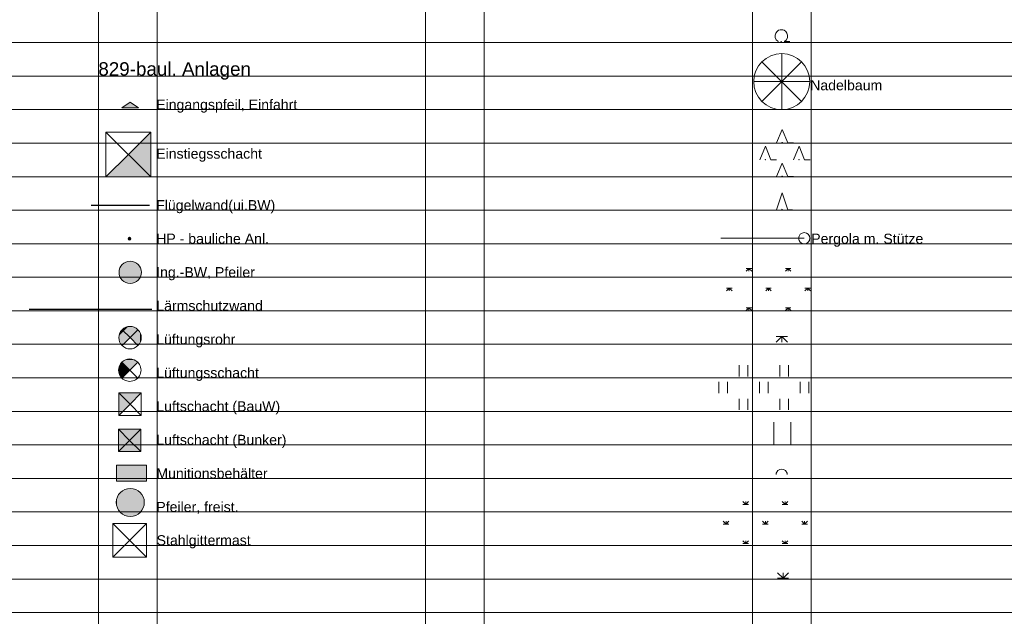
# Model space of a CAD drawing. Header units: metres. Extents: x 4523588 to 4523850, y 5693451 to 5693851.
# Tile 6 of 25: x 4523669 to 4523713, y 5693504 to 5693531. Entities that reach past the tile are written whole.
import ezdxf

# ---------------------------------------------------------------- set-up
doc = ezdxf.new("R2010")
doc.units = ezdxf.units.M
doc.header["$LTSCALE"] = 0.5
for name, color, linetype, lineweight in [('100_HILFE_LEG', 24, 'CONTINUOUS', 18), ('100_LEG_LAGE', 7, 'CONTINUOUS', 18), ('829_EINGANGSPF_EINFAHRT_1', 7, 'CONTINUOUS', 18), ('829_EINST_SCHA_PKT_1', 7, 'CONTINUOUS', 18), ('829_FLUEGELWAND_2', 12, 'CONTINUOUS', 25), ('829_HP_SBANL_1', 7, 'CONTINUOUS', 18), ('829_ING_BW_PFEILER_PKT_1', 7, 'CONTINUOUS', 18), ('829_LAERMSCH_W_AEUSS_BL_2', 7, 'STRICH_LOT_2', 25), ('829_LUEFTUNG_ROHR_1', 7, 'CONTINUOUS', 18), ('829_LUEFTUNG_SCHACHT_1', 7, 'CONTINUOUS', 18), ('829_LUFT_SCHA_BAUW_1', 7, 'CONTINUOUS', 18), ('829_LUFT_SCHA_BUNKER_1', 7, 'CONTINUOUS', 18), ('829_MUN_BEH_8', 42, 'CONTINUOUS', 18), ('829_MUN_BEH_BL_2', 7, 'CONTINUOUS', 18), ('829_PFEILER_FREIST_1', 7, 'CONTINUOUS', 18), ('829_STAHLGITTERMAST_1', 7, 'CONTINUOUS', 18), ('831_LAUBB_GR_SIGN_KLEIN_1', 7, 'CONTINUOUS', 18), ('831_NADELB_GR_SIGN_KLEIN_1', 7, 'CONTINUOUS', 18), ('831_NADELBAUM_1', 7, 'CONTINUOUS', 18), ('831_NB_GR_SIGN_GR_1', 7, 'CONTINUOUS', 18), ('831_PERGOLA_STUETZEN_1', 7, 'CONTINUOUS', 18), ('831_PERGOLALINIE_2', 7, 'STRICH_LOT_3', 18), ('831_PFLANZFL_SIGN_GROSS_1', 7, 'CONTINUOUS', 18), ('831_PFLANZFL_SIGN_KLEIN_1', 7, 'CONTINUOUS', 18), ('831_RA_WIESE_SIGN_GR_1', 7, 'CONTINUOUS', 18), ('831_RA_WIESE_SIGN_KLEIN_1', 7, 'CONTINUOUS', 18), ('831_SCHNITTH_SIGN_KLEIN_1', 7, 'CONTINUOUS', 18), ('831_STRAUCH_PF_SIG_GROSS_1', 7, 'CONTINUOUS', 18), ('831_STRAUCH_PF_SIG_KLEIN_1', 7, 'CONTINUOUS', 18)]:
    doc.layers.add(name, color=color, linetype=linetype, lineweight=lineweight)
doc.styles.add('ARIAL', font='arial.ttf')
doc.linetypes.add('STRICH_LOT_2', pattern='A,1,-1e-06,["||",Standard,S=1,R=0,X=0,Y=0],0.2', length=1.200001)
doc.linetypes.add('STRICH_LOT_3', pattern='A,0.25,-0.1,[130,ltypeshp.shx,S=0.5,R=0,X=0,Y=0],-0.1,1', length=1.45)

# ---------------------------------------------------------------- blocks, each defined once
blk = doc.blocks.new('831_SCHNITTH_SIGN_KLEIN')
at = {"layer": '831_SCHNITTH_SIGN_KLEIN_1', "color": 7}
blk.add_lwpolyline([(-0.251005, 0.005857), (-0.241005, 0.075857), (-0.173405, 0.186857), (-0.082105, 0.242357), (-0.001005, 0.255857), (0.080095, 0.242357), (0.171395, 0.186857), (0.238995, 0.075857), (0.248995, 0.005857)], dxfattribs=at)
blk.add_lwpolyline([(-0.251005, 0.005857), (-0.241005, 0.075857), (-0.173405, 0.186857), (-0.082105, 0.242357), (-0.001005, 0.255857), (0.080095, 0.242357), (0.171395, 0.186857), (0.238995, 0.075857), (0.248995, 0.005857)], dxfattribs=at)
blk = doc.blocks.new('831_PFLANZFL_SIGN_KLEIN')
at = {"layer": '831_PFLANZFL_SIGN_KLEIN_1', "color": 7}
for p, q in [((-0.251098, -0.245923), (-0.001098, 0.004077)), ((-0.251098, 0.004077), (-0.001098, 0.004077)), ((-0.251098, -0.245923), (-0.001098, 0.004077)), ((-0.251098, 0.004077), (-0.001098, 0.004077)), ((-0.001098, 0.004077), (-0.001098, -0.245923)), ((-0.001098, 0.004077), (0.248902, 0.004077)), ((-0.001098, 0.004077), (0.248902, -0.245923)), ((-0.001098, 0.004077), (-0.001098, -0.245923)), ((-0.001098, 0.004077), (0.248902, 0.004077)), ((-0.001098, 0.004077), (0.248902, -0.245923))]:
    blk.add_line(p, q, dxfattribs=at)
blk = doc.blocks.new('831_STRAUCH_PF_SIG_GROSS')
at = {"layer": '831_STRAUCH_PF_SIG_GROSS_1', "color": 7}
for p, q in [((-1, 0.875), (-0.875, 0.75)), ((-1, 0.875), (-0.875, 0.75)), ((-1, 0.75), (-0.875, 0.75)), ((-1, 0.75), (-0.875, 0.75)), ((-0.875, 0.75), (-0.875, 0.875)), ((-0.875, 0.75), (-0.75, 0.875)), ((-0.875, 0.75), (-0.875, 0.875)), ((-0.875, 0.75), (-0.75, 0.875)), ((-0.875, 0.75), (-0.75, 0.75)), ((-0.875, 0.75), (-0.75, 0.75)), ((0.75, 0.875), (0.875, 0.75)), ((0.75, 0.875), (0.875, 0.75)), ((0.75, 0.75), (0.875, 0.75)), ((0.75, 0.75), (0.875, 0.75)), ((0.875, 0.75), (0.875, 0.875)), ((0.875, 0.75), (1, 0.875)), ((0.875, 0.75), (0.875, 0.875)), ((0.875, 0.75), (1, 0.875)), ((0.875, 0.75), (1, 0.75)), ((0.875, 0.75), (1, 0.75)), ((-1.875, 0), (-1.75, -0.125)), ((-1.875, 0), (-1.75, -0.125)), ((-1.75, -0.125), (-1.75, 0)), ((-1.75, -0.125), (-1.625, 0)), ((-1.75, -0.125), (-1.75, 0)), ((-1.75, -0.125), (-1.625, 0)), ((-0.125, 0), (0, -0.125)), ((-0.125, 0), (0, -0.125)), ((0, -0.125), (0, 0)), ((0, -0.125), (0.125, 0)), ((0, -0.125), (0, 0)), ((0, -0.125), (0.125, 0)), ((1.625, 0), (1.75, -0.125)), ((1.625, 0), (1.75, -0.125)), ((1.75, -0.125), (1.75, 0)), ((1.75, -0.125), (1.875, 0)), ((1.75, -0.125), (1.75, 0)), ((1.75, -0.125), (1.875, 0)), ((-1.875, -0.125), (-1.75, -0.125)), ((-1.875, -0.125), (-1.75, -0.125)), ((-1.75, -0.125), (-1.625, -0.125)), ((-1.75, -0.125), (-1.625, -0.125)), ((-0.125, -0.125), (0, -0.125)), ((-0.125, -0.125), (0, -0.125)), ((0, -0.125), (0.125, -0.125)), ((0, -0.125), (0.125, -0.125)), ((1.625, -0.125), (1.75, -0.125)), ((1.625, -0.125), (1.75, -0.125)), ((1.75, -0.125), (1.875, -0.125)), ((1.75, -0.125), (1.875, -0.125)), ((-1, -0.875), (-0.875, -1)), ((-1, -0.875), (-0.875, -1)), ((-0.875, -1), (-0.875, -0.875)), ((-0.875, -1), (-0.75, -0.875)), ((-0.875, -1), (-0.875, -0.875)), ((-0.875, -1), (-0.75, -0.875)), ((0.75, -0.875), (0.875, -1)), ((0.75, -0.875), (0.875, -1)), ((0.875, -1), (0.875, -0.875)), ((0.875, -1), (1, -0.875)), ((0.875, -1), (0.875, -0.875)), ((0.875, -1), (1, -0.875)), ((-1, -1), (-0.875, -1)), ((-1, -1), (-0.875, -1)), ((-0.875, -1), (-0.75, -1)), ((-0.875, -1), (-0.75, -1)), ((0.75, -1), (0.875, -1)), ((0.75, -1), (0.875, -1)), ((0.875, -1), (1, -1)), ((0.875, -1), (1, -1))]:
    blk.add_line(p, q, dxfattribs=at)
blk = doc.blocks.new('831_RA_WIESE_SIGN_GR')
at = {"layer": '831_RA_WIESE_SIGN_GR_1', "color": 7}
for p, q in [((-1.082, 0.497), (-1.082, 0.997)), ((-0.707, 0.497), (-0.707, 0.997)), ((0.731, 0.497), (0.731, 0.997)), ((1.106, 0.497), (1.106, 0.997)), ((-1.988, -0.253), (-1.988, 0.247)), ((-1.613, -0.253), (-1.613, 0.247)), ((-0.175, -0.253), (-0.175, 0.247)), ((0.2, -0.253), (0.2, 0.247)), ((1.637, -0.253), (1.637, 0.247)), ((2.012, -0.253), (2.012, 0.247)), ((-1.082, -0.503), (-1.082, -1.003)), ((-0.707, -0.503), (-0.707, -1.003)), ((0.731, -0.503), (0.731, -1.003)), ((1.106, -0.503), (1.106, -1.003))]:
    blk.add_line(p, q, dxfattribs=at)
at = {"layer": '831_RA_WIESE_SIGN_GR_1', "color": 7, "linetype": 'Continuous'}
blk.add_line((2.012, 0.247), (2.012, 0.247), dxfattribs=at)
blk = doc.blocks.new('831_STRAUCH_PF_SIG_KLEIN')
at = {"layer": '831_STRAUCH_PF_SIG_KLEIN_1', "color": 7}
for p, q in [((-0.251139, 0.251863), (-0.001139, 0.001863)), ((-0.251139, 0.251863), (-0.001139, 0.001863)), ((-0.251139, 0.001863), (-0.001139, 0.001863)), ((-0.251139, 0.001863), (-0.001139, 0.001863)), ((-0.001139, 0.001863), (-0.001139, 0.251863)), ((-0.001139, 0.001863), (0.248861, 0.251863)), ((-0.001139, 0.001863), (-0.001139, 0.251863)), ((-0.001139, 0.001863), (0.248861, 0.251863)), ((-0.001139, 0.001863), (0.248861, 0.001863)), ((-0.001139, 0.001863), (0.248861, 0.001863))]:
    blk.add_line(p, q, dxfattribs=at)
blk = doc.blocks.new('831_RA_WIESE_SIGN_KLEIN')
at = {"layer": '831_RA_WIESE_SIGN_KLEIN_1', "color": 7}
for p, q in [((-0.375, -0.5), (-0.375, 0.5)), ((0.375, -0.5), (0.375, 0.5))]:
    blk.add_line(p, q, dxfattribs=at)
blk = doc.blocks.new('831_PERGOLA_STUETZEN')
at = {"layer": '831_PERGOLA_STUETZEN_1', "color": 7, "linetype": 'Continuous'}
blk.add_circle((0, 0), 0.25, dxfattribs=at)
blk = doc.blocks.new('831_PFLANZFL_SIGN_GROSS')
at = {"layer": '831_PFLANZFL_SIGN_GROSS_1', "color": 7}
for p, q in [((-1, 0.875), (-0.875, 1)), ((-1, 1), (-0.875, 1)), ((-1, 0.875), (-0.875, 1)), ((-1, 1), (-0.875, 1)), ((-0.875, 1), (-0.875, 0.875)), ((-0.875, 1), (-0.75, 1)), ((-0.875, 1), (-0.75, 0.875)), ((-0.875, 1), (-0.875, 0.875)), ((-0.875, 1), (-0.75, 1)), ((-0.875, 1), (-0.75, 0.875)), ((0.75, 0.875), (0.875, 1)), ((0.75, 1), (0.875, 1)), ((0.75, 0.875), (0.875, 1)), ((0.75, 1), (0.875, 1)), ((0.875, 1), (0.875, 0.875)), ((0.875, 1), (1, 1)), ((0.875, 1), (1, 0.875)), ((0.875, 1), (0.875, 0.875)), ((0.875, 1), (1, 1)), ((0.875, 1), (1, 0.875)), ((-1.875, 0), (-1.75, 0.125)), ((-1.875, 0.125), (-1.75, 0.125)), ((-1.875, 0), (-1.75, 0.125)), ((-1.875, 0.125), (-1.75, 0.125)), ((-1.75, 0.125), (-1.75, 0)), ((-1.75, 0.125), (-1.625, 0.125)), ((-1.75, 0.125), (-1.625, 0)), ((-1.75, 0.125), (-1.75, 0)), ((-1.75, 0.125), (-1.625, 0.125)), ((-1.75, 0.125), (-1.625, 0)), ((-0.125, 0), (0, 0.125)), ((-0.125, 0.125), (0, 0.125)), ((-0.125, 0), (0, 0.125)), ((-0.125, 0.125), (0, 0.125)), ((0, 0.125), (0, 0)), ((0, 0.125), (0.125, 0.125)), ((0, 0.125), (0.125, 0)), ((0, 0.125), (0, 0)), ((0, 0.125), (0.125, 0.125)), ((0, 0.125), (0.125, 0)), ((1.625, 0), (1.75, 0.125)), ((1.625, 0.125), (1.75, 0.125)), ((1.625, 0), (1.75, 0.125)), ((1.625, 0.125), (1.75, 0.125)), ((1.75, 0.125), (1.75, 0)), ((1.75, 0.125), (1.875, 0.125)), ((1.75, 0.125), (1.875, 0)), ((1.75, 0.125), (1.75, 0)), ((1.75, 0.125), (1.875, 0.125)), ((1.75, 0.125), (1.875, 0)), ((-1, -0.875), (-0.875, -0.75)), ((-1, -0.75), (-0.875, -0.75)), ((-1, -0.875), (-0.875, -0.75)), ((-1, -0.75), (-0.875, -0.75)), ((-0.875, -0.75), (-0.875, -0.875)), ((-0.875, -0.75), (-0.75, -0.75)), ((-0.875, -0.75), (-0.75, -0.875)), ((-0.875, -0.75), (-0.875, -0.875)), ((-0.875, -0.75), (-0.75, -0.75)), ((-0.875, -0.75), (-0.75, -0.875)), ((0.75, -0.875), (0.875, -0.75)), ((0.75, -0.75), (0.875, -0.75)), ((0.75, -0.875), (0.875, -0.75)), ((0.75, -0.75), (0.875, -0.75)), ((0.875, -0.75), (0.875, -0.875)), ((0.875, -0.75), (1, -0.75)), ((0.875, -0.75), (1, -0.875)), ((0.875, -0.75), (0.875, -0.875)), ((0.875, -0.75), (1, -0.75)), ((0.875, -0.75), (1, -0.875))]:
    blk.add_line(p, q, dxfattribs=at)
blk = doc.blocks.new('*U100')
at = {"layer": '829_LUEFTUNG_ROHR_1', "color": 12, "linetype": 'Continuous', "extrusion": (0, 0, -1)}
for points in [[(-0.227, 0.446), (0.494, -0.078), (-0.078, 0.494)], [(0.494, 0.078), (-0.078, 0.494), (0.494, -0.078)], [(-0.078, 0.494), (0.494, 0.078), (0.078, 0.494)], [(0.446, 0.227), (0.078, 0.494), (0.494, 0.078)], [(0.494, -0.078), (-0.227, 0.446), (0.446, -0.227)], [(0.078, 0.494), (0.446, 0.227), (0.227, 0.446)], [(-0.354, 0.354), (0.446, -0.227), (-0.227, 0.446)], [(0.354, 0.354), (0.227, 0.446), (0.446, 0.227)], [(0.446, -0.227), (-0.354, 0.354), (0.354, -0.354)], [(0, 0), (0.354, -0.354), (-0.354, 0.354)]]:
    blk.add_solid(points, dxfattribs=at)
blk = doc.blocks.new('*U101')
at = {"layer": '829_LUEFTUNG_ROHR_1', "color": 12, "linetype": 'Continuous'}
for points in [[(0, 0), (0.354, -0.354), (0.354, 0.354)], [(0.446, -0.227), (0.354, 0.354), (0.354, -0.354)], [(0.354, 0.354), (0.446, -0.227), (0.446, 0.227)], [(0.494, -0.078), (0.446, 0.227), (0.446, -0.227)], [(0.446, 0.227), (0.494, -0.078), (0.494, 0.078)]]:
    blk.add_solid(points, dxfattribs=at)
blk = doc.blocks.new('829_LUEFTUNG_ROHR')
at = {"layer": '829_LUEFTUNG_ROHR_1', "color": 7, "linetype": 'Continuous'}
for p, q in [((-0.354, 0.354), (0, 0)), ((0, 0), (-0.354, -0.354)), ((0.354, 0.354), (0, 0)), ((0, 0), (0.354, -0.354))]:
    blk.add_line(p, q, dxfattribs=at)
for centre, radius, start, end in [((0, 0), 0.5, 45, 225), ((0, 0), 0.5, 315, 45), ((0, -0.01), 0.493, 224.2076, 315.7924)]:
    blk.add_arc(centre, radius, start, end, dxfattribs=at)
at = {"layer": '829_LUEFTUNG_ROHR_1', "color": 12, "linetype": 'Continuous'}
for name in ['*U100', '*U101']:
    blk.add_blockref(name, (0, 0), dxfattribs=at)
blk = doc.blocks.new('829_STAHLGITTERMAST')
at = {"layer": '829_STAHLGITTERMAST_1', "color": 7}
for p, q in [((-0.768447, 0.743989), (0.731553, -0.756011)), ((-0.768447, -0.756011), (0.731553, 0.743989)), ((-0.768447, 0.743989), (0.731553, -0.756011)), ((-0.768447, -0.756011), (0.731553, 0.743989))]:
    blk.add_line(p, q, dxfattribs=at)
blk.add_lwpolyline([(-0.768447, -0.756011), (-0.768447, 0.743989), (0.731553, 0.743989), (0.731553, -0.756011), (-0.768447, -0.756011)], dxfattribs=at)
blk = doc.blocks.new('*U191')
at = {"layer": '829_LUFT_SCHA_BAUW_1', "color": 12, "linetype": 'Continuous', "extrusion": (0, 0, -1)}
for points in [[(0.25, 0.25), (0.5, -0.5), (0.5, 0.5)], [(0.25, 0.25), (0.5, 0.5), (-0.5, 0.5)], [(0.25, 0.25), (-0.5, 0.5), (0, 0)], [(0.25, 0.25), (0, 0), (0.5, -0.5)]]:
    blk.add_solid(points, dxfattribs=at)
blk = doc.blocks.new('829_LUFT_SCHA_BAUW')
at = {"layer": '829_LUFT_SCHA_BAUW_1', "color": 7, "linetype": 'Continuous'}
for p, q in [((-0.5, 0.5), (0, 0)), ((0.5, 0.5), (0, 0)), ((0, 0), (-0.5, -0.5)), ((0, 0), (0.5, -0.5))]:
    blk.add_line(p, q, dxfattribs=at)
at = {"layer": '829_LUFT_SCHA_BAUW_1', "color": 7}
for p, q in [((0.5, 0.5), (-0.5, 0.5)), ((-0.5, 0.5), (-0.5, -0.5)), ((0.5, -0.5), (0.5, 0.5)), ((-0.5, -0.5), (0.5, -0.5))]:
    blk.add_line(p, q, dxfattribs=at)
at = {"layer": '829_LUFT_SCHA_BAUW_1', "color": 12, "linetype": 'Continuous'}
blk.add_blockref('*U191', (0, 0), dxfattribs=at)
blk = doc.blocks.new('*U14')
at = {"layer": '829_EINST_SCHA_PKT_1', "color": 3, "linetype": 'Continuous'}
for points in [[(0.5, -0.5), (1, 1), (0, 0)], [(0.5, -0.5), (1, -1), (1, 1)], [(0.5, -0.5), (0, 0), (-1, -1)], [(0.5, -0.5), (-1, -1), (1, -1)]]:
    blk.add_solid(points, dxfattribs=at)
blk = doc.blocks.new('829_EINST_SCHA_PKT')
at = {"layer": '829_EINST_SCHA_PKT_1', "color": 7}
for p, q in [((-1, 1), (1, -1)), ((1, 1), (-1, 1)), ((-1, 1), (-1, -1)), ((1, -1), (1, 1)), ((-1, -1), (1, -1))]:
    blk.add_line(p, q, dxfattribs=at)
at = {"layer": '829_EINST_SCHA_PKT_1', "color": 7, "linetype": 'Continuous'}
for p, q in [((1, 1), (0, 0)), ((0, 0), (-1, -1))]:
    blk.add_line(p, q, dxfattribs=at)
at = {"layer": '829_EINST_SCHA_PKT_1', "color": 81, "linetype": 'Continuous'}
blk.add_blockref('*U14', (0, 0), dxfattribs=at)
blk = doc.blocks.new('*U13')
at = {"layer": '829_LUFT_SCHA_BUNKER_1', "color": 12, "linetype": 'Continuous'}
for points in [[(0, 0), (0.5, 0.5), (-0.5, 0.5)], [(0, 0), (-0.5, 0.5), (-0.5, -0.5)], [(0, 0), (0.5, -0.5), (0.5, 0.5)], [(0, 0), (-0.5, -0.5), (0.5, -0.5)]]:
    blk.add_solid(points, dxfattribs=at)
blk = doc.blocks.new('829_LUFT_SCHA_BUNKER')
at = {"layer": '829_LUFT_SCHA_BUNKER_1', "color": 7, "linetype": 'Continuous'}
for p, q in [((-0.5, 0.5), (0, 0)), ((0.5, 0.5), (0, 0)), ((0, 0), (-0.5, -0.5)), ((0, 0), (0.5, -0.5))]:
    blk.add_line(p, q, dxfattribs=at)
at = {"layer": '829_LUFT_SCHA_BUNKER_1', "color": 7}
blk.add_lwpolyline([(-0.5, -0.5), (0.5, -0.5), (0.5, 0.5), (-0.5, 0.5)], close=True, dxfattribs=at)
at = {"layer": '829_LUFT_SCHA_BUNKER_1', "color": 12, "linetype": 'Continuous'}
blk.add_blockref('*U13', (0, 0), dxfattribs=at)
blk = doc.blocks.new('*U107')
at = {"layer": '829_LUEFTUNG_SCHACHT_1', "color": 12, "linetype": 'Continuous'}
for points in [[(-0.227, 0.446), (-0.354, 0.354), (0.354, 0.354)], [(-0.078, 0.494), (-0.227, 0.446), (0.227, 0.446)], [(0.227, 0.446), (-0.227, 0.446), (0.354, 0.354)], [(0.078, 0.494), (-0.078, 0.494), (0.227, 0.446)], [(-0.446, 0.227), (-0.494, 0.078), (0, 0)], [(-0.494, 0.078), (-0.494, -0.078), (0, 0)], [(0, 0), (-0.494, -0.078), (-0.354, -0.354)], [(-0.354, 0.354), (-0.446, 0.227), (0, 0)], [(0.354, 0.354), (-0.354, 0.354), (0, 0)], [(-0.494, -0.078), (-0.446, -0.227), (-0.354, -0.354)]]:
    blk.add_solid(points, dxfattribs=at)
blk = doc.blocks.new('829_LUEFTUNG_SCHACHT')
at = {"layer": '829_LUEFTUNG_SCHACHT_1', "color": 7, "linetype": 'Continuous'}
for p, q in [((-0.354, 0.354), (0, 0)), ((0.354, 0.354), (0, 0)), ((0, 0), (0.354, -0.354)), ((0, 0), (-0.354, -0.354))]:
    blk.add_line(p, q, dxfattribs=at)
for start, end in [(45, 225), (225, 45)]:
    blk.add_arc((0, 0), 0.5, start, end, dxfattribs=at)
at = {"layer": '829_LUEFTUNG_SCHACHT_1', "color": 12, "linetype": 'Continuous'}
blk.add_blockref('*U107', (0, 0), dxfattribs=at)
blk = doc.blocks.new('829_ING_BW_PFEILER_PKT')
at = {"layer": '829_ING_BW_PFEILER_PKT_1', "ltscale": 10}
h = blk.add_hatch(color=12, dxfattribs=at)
h.dxf.hatch_style = 1
h.paths.add_polyline_path([(0.5, 0, 1), (-0.5, 0, 1)])
at = {"layer": '829_ING_BW_PFEILER_PKT_1', "color": 7, "linetype": 'Continuous'}
blk.add_circle((0, 0), 0.5, dxfattribs=at)
blk = doc.blocks.new('831_NADELBAUM')
at = {"layer": '831_NADELBAUM_1', "color": 7}
for p, q in [((-0.884, 0.884), (0.884, -0.884)), ((-0.884, -0.884), (0.884, 0.884)), ((0, 1.25), (0, -1.25)), ((-1.25, 0), (1.25, 0))]:
    blk.add_line(p, q, dxfattribs=at)
blk.add_circle((0, 0), 1.25, dxfattribs=at)
blk = doc.blocks.new('*U322')
at = {"layer": '831_LAUBB_GR_SIGN_KLEIN_1', "linetype": 'Continuous'}
for points in [[(-0.048, -0.483), (-0.043, -0.497), (-0.043, -0.469)], [(-0.043, -0.469), (-0.028, -0.503), (-0.028, -0.463)], [(-0.028, -0.503), (-0.043, -0.469), (-0.043, -0.497)], [(-0.028, -0.463), (-0.014, -0.497), (-0.014, -0.469)], [(-0.014, -0.497), (-0.028, -0.463), (-0.028, -0.503)], [(-0.008, -0.483), (-0.014, -0.469), (-0.014, -0.497)]]:
    blk.add_solid(points, dxfattribs=at)
blk = doc.blocks.new('831_LAUBB_GR_SIGN_KLEIN')
at = {"layer": '831_LAUBB_GR_SIGN_KLEIN_1', "color": 7}
for p, q in [((-0.191, 0.412), (-0.123, 0.46)), ((-0.191, 0.412), (-0.123, 0.46)), ((-0.123, 0.46), (-0.057, 0.483)), ((-0.123, 0.46), (-0.057, 0.483)), ((-0.057, 0.483), (0.002, 0.489)), ((-0.057, 0.483), (0.002, 0.489)), ((0.002, 0.489), (0.06, 0.483)), ((0.002, 0.489), (0.06, 0.483)), ((0.06, 0.483), (0.126, 0.46)), ((0.06, 0.483), (0.126, 0.46)), ((0.126, 0.46), (0.194, 0.412)), ((0.126, 0.46), (0.194, 0.412)), ((-0.277, 0.237), (-0.248, 0.336)), ((-0.277, 0.237), (-0.248, 0.336)), ((-0.267, 0.133), (-0.277, 0.237)), ((-0.267, 0.133), (-0.277, 0.237)), ((-0.223, 0.043), (-0.267, 0.133)), ((-0.223, 0.043), (-0.267, 0.133)), ((-0.248, 0.336), (-0.191, 0.412)), ((-0.248, 0.336), (-0.191, 0.412)), ((-0.159, -0.019), (-0.223, 0.043)), ((-0.159, -0.019), (-0.223, 0.043)), ((0.226, 0.043), (0.162, -0.019)), ((0.226, 0.043), (0.162, -0.019)), ((0.194, 0.412), (0.251, 0.336)), ((0.194, 0.412), (0.251, 0.336)), ((0.27, 0.133), (0.226, 0.043)), ((0.27, 0.133), (0.226, 0.043)), ((0.251, 0.336), (0.28, 0.237)), ((0.251, 0.336), (0.28, 0.237)), ((0.28, 0.237), (0.27, 0.133)), ((0.28, 0.237), (0.27, 0.133)), ((-0.123, -0.041), (-0.159, -0.019)), ((-0.123, -0.041), (-0.159, -0.019)), ((0.162, -0.019), (0.127, -0.041)), ((0.162, -0.019), (0.127, -0.041)), ((0.127, -0.041), (0.377, -0.041)), ((0.127, -0.041), (0.377, -0.041))]:
    blk.add_line(p, q, dxfattribs=at)
at = {"layer": '831_LAUBB_GR_SIGN_KLEIN_1', "color": 7, "linetype": 'Continuous'}
blk.add_ellipse((-0.007, -0.041), major_axis=(0.00707, 0.00707), ratio=1, start_param=5.497787, end_param=11.780972, dxfattribs=at)
at = {"layer": '831_LAUBB_GR_SIGN_KLEIN_1', "color": 7, "linetype": 'Continuous', "xscale": 0.5, "yscale": 0.5}
blk.add_blockref('*U322', (0.007, 0.2), dxfattribs=at)
blk = doc.blocks.new('*U324')
at = {"layer": '831_NADELB_GR_SIGN_KLEIN_1', "linetype": 'Continuous'}
for points in [[(-0.035, -0.585), (-0.029, -0.599), (-0.029, -0.57)], [(-0.029, -0.57), (-0.015, -0.605), (-0.015, -0.565)], [(-0.015, -0.605), (-0.029, -0.57), (-0.029, -0.599)], [(-0.015, -0.565), (-0.001, -0.599), (-0.001, -0.57)], [(-0.001, -0.599), (-0.015, -0.565), (-0.015, -0.605)], [(0.005, -0.585), (-0.001, -0.57), (-0.001, -0.599)]]:
    blk.add_solid(points, dxfattribs=at)
blk = doc.blocks.new('831_NADELB_GR_SIGN_KLEIN')
at = {"layer": '831_NADELB_GR_SIGN_KLEIN_1', "color": 7}
for p, q in [((-0.26, 0.032), (-0.01, 0.782)), ((-0.26, 0.032), (-0.01, 0.782)), ((-0.01, 0.782), (0.24, 0.032)), ((-0.01, 0.782), (0.24, 0.032)), ((0.24, 0.032), (0.453, 0.032)), ((0.24, 0.032), (0.453, 0.032))]:
    blk.add_line(p, q, dxfattribs=at)
at = {"layer": '831_NADELB_GR_SIGN_KLEIN_1', "color": 7, "linetype": 'Continuous'}
blk.add_ellipse((-0.007, 0.041), major_axis=(-0.00707, 0.00707), ratio=1, start_param=3.926991, end_param=10.210176, dxfattribs=at)
at = {"layer": '831_NADELB_GR_SIGN_KLEIN_1', "color": 7, "linetype": 'Continuous', "xscale": 0.5, "yscale": 0.5}
blk.add_blockref('*U324', (0.001, 0.334), dxfattribs=at)
blk = doc.blocks.new('829_EINGANGSPF_EINFAHRT')
at = {"layer": '829_EINGANGSPF_EINFAHRT_1', "ltscale": 0.5}
h = blk.add_hatch(color=7, dxfattribs=at)
h.dxf.hatch_style = 1
h.paths.add_polyline_path([(0.375, -0.25), (0, 0), (-0.375, -0.25)])
at = {"layer": '829_EINGANGSPF_EINFAHRT_1', "color": 7}
for p, q in [((-0.375, -0.25), (0, 0)), ((-0.375, -0.25), (0, 0)), ((0, 0), (0.375, -0.25)), ((0, 0), (0.375, -0.25)), ((0.375, -0.25), (-0.375, -0.25)), ((0.375, -0.25), (-0.375, -0.25))]:
    blk.add_line(p, q, dxfattribs=at)
blk = doc.blocks.new('829_HP_SBANL')
at = {"layer": '829_HP_SBANL_1', "ltscale": 10}
h = blk.add_hatch(color=30, dxfattribs=at)
h.dxf.hatch_style = 1
edge = h.paths.add_edge_path()
edge.add_arc((0, 0), 0.0625, 0, 360)
at = {"layer": '829_HP_SBANL_1', "color": 30}
blk.add_circle((0, 0), 0.0625, dxfattribs=at)
blk = doc.blocks.new('831_NB_GR_SIGN_GR')
at = {"layer": '831_NB_GR_SIGN_GR_1', "color": 7, "linetype": 'Continuous'}
for p, q in [((-0.252, 0.511), (-0.001, 1.112)), ((-0.001, 1.112), (0.248, 0.511)), ((0.248, 0.511), (0.498, 0.511)), ((-1.002, -0.239), (-0.751, 0.362)), ((-0.751, 0.362), (-0.502, -0.239)), ((0.498, -0.239), (0.749, 0.362)), ((0.749, 0.362), (0.998, -0.239)), ((-0.502, -0.239), (-0.252, -0.239)), ((-0.252, -0.989), (-0.001, -0.388)), ((-0.001, -0.388), (0.248, -0.989)), ((0.998, -0.239), (1.248, -0.239)), ((0.998, -0.239), (1.248, -0.239)), ((0.248, -0.989), (0.498, -0.989))]:
    blk.add_line(p, q, dxfattribs=at)
for centre in [(-0.002, 0.511), (-0.752, -0.239), (0.748, -0.239), (-0.002, -0.989)]:
    blk.add_ellipse(centre, major_axis=(0.00884, 0.00884), ratio=1, start_param=5.497787, end_param=11.780972, dxfattribs=at)
blk = doc.blocks.new('*U124')
at = {"layer": '829_PFEILER_FREIST_1', "color": 73, "linetype": 'Continuous'}
for points in [[(-0.506, 0.367), (-0.367, -0.506), (-0.367, 0.506)], [(-0.367, 0.506), (-0.193, -0.594), (-0.193, 0.594)], [(-0.193, -0.594), (-0.367, 0.506), (-0.367, -0.506)], [(-0.193, 0.594), (0, -0.625), (0, 0.625)], [(0, -0.625), (-0.193, 0.594), (-0.193, -0.594)], [(0, 0.625), (0.193, -0.594), (0.193, 0.594)], [(0.193, -0.594), (0, 0.625), (0, -0.625)], [(0.193, 0.594), (0.367, -0.506), (0.367, 0.506)], [(0.367, -0.506), (0.193, 0.594), (0.193, -0.594)], [(0.367, 0.506), (0.506, -0.367), (0.506, 0.367)], [(0.506, -0.367), (0.367, 0.506), (0.367, -0.506)], [(-0.625, 0), (-0.594, -0.193), (-0.594, 0.193)], [(-0.594, 0.193), (-0.506, -0.367), (-0.506, 0.367)], [(-0.506, -0.367), (-0.594, 0.193), (-0.594, -0.193)], [(-0.367, -0.506), (-0.506, 0.367), (-0.506, -0.367)], [(0.506, 0.367), (0.594, -0.193), (0.594, 0.193)], [(0.594, -0.193), (0.506, 0.367), (0.506, -0.367)], [(0.625, 0), (0.594, 0.193), (0.594, -0.193)]]:
    blk.add_solid(points, dxfattribs=at)

msp = doc.modelspace()

# ---------------------------------------------------------------- hatches: boundary and pattern name
at = {"layer": '829_MUN_BEH_8', "linetype": 'Continuous'}
msp.add_hatch(color=256, dxfattribs=at).paths.add_polyline_path([(4523673.014, 5693511.17), (4523674.351, 5693511.17), (4523674.351, 5693510.465), (4523673.014, 5693510.465)])

# ---------------------------------------------------------------- linework, layer by layer
at = {"layer": '100_HILFE_LEG'}
for p, q in [((4523672.21, 5693559.358), (4523672.21, 5693482.168)), ((4523701.357, 5693559.435), (4523701.357, 5693482.168)), ((4523703.981, 5693559.358), (4523703.981, 5693482.168)), ((4523674.834, 5693558.816), (4523674.834, 5693482.168)), ((4523689.408, 5693558.816), (4523689.408, 5693482.168)), ((4523686.784, 5693558.661), (4523686.784, 5693482.168)), ((4523642.539, 5693530.023), (4523732.877, 5693530.023)), ((4523642.539, 5693528.527), (4523732.877, 5693528.527)), ((4523642.539, 5693527.032), (4523732.877, 5693527.032)), ((4523642.539, 5693525.536), (4523732.877, 5693525.536)), ((4523642.539, 5693524.041), (4523732.877, 5693524.041)), ((4523642.539, 5693522.545), (4523732.877, 5693522.545)), ((4523642.539, 5693521.05), (4523732.877, 5693521.05)), ((4523642.539, 5693519.554), (4523732.877, 5693519.554)), ((4523642.539, 5693518.059), (4523732.877, 5693518.059)), ((4523642.539, 5693516.564), (4523732.888, 5693516.564)), ((4523642.539, 5693515.068), (4523732.888, 5693515.068)), ((4523642.539, 5693513.573), (4523732.888, 5693513.573)), ((4523642.539, 5693512.077), (4523732.888, 5693512.077)), ((4523642.539, 5693510.582), (4523732.888, 5693510.582)), ((4523642.539, 5693509.086), (4523732.888, 5693509.086)), ((4523642.539, 5693507.591), (4523732.888, 5693507.591)), ((4523642.539, 5693506.095), (4523732.888, 5693506.095)), ((4523642.539, 5693504.6), (4523732.888, 5693504.6))]:
    msp.add_line(p, q, dxfattribs=at)
at = {"layer": '829_FLUEGELWAND_2', "ltscale": 0.5}
msp.add_lwpolyline([(4523674.48, 5693522.757), (4523671.889, 5693522.757)], dxfattribs=at)
at = {"layer": '829_LAERMSCH_W_AEUSS_BL_2'}
msp.add_line((4523669.117, 5693518.13), (4523674.597, 5693518.127), dxfattribs=at)
at = {"layer": '829_MUN_BEH_BL_2'}
for p, q in [((4523673.014, 5693511.17), (4523674.351, 5693511.17)), ((4523673.014, 5693510.465), (4523673.014, 5693511.17)), ((4523674.351, 5693511.17), (4523674.351, 5693510.465)), ((4523674.351, 5693510.465), (4523673.014, 5693510.465))]:
    msp.add_line(p, q, dxfattribs=at)
at = {"layer": '829_PFEILER_FREIST_1', "color": 7, "linetype": 'Continuous'}
msp.add_circle((4523673.631, 5693509.512), 0.625, dxfattribs=at)
at = {"layer": '831_PERGOLALINIE_2'}
msp.add_lwpolyline([(4523699.953, 5693521.297), (4523703.668, 5693521.297)], dxfattribs=at)

# ---------------------------------------------------------------- block references
at = {"layer": '829_EINGANGSPF_EINFAHRT_1'}
msp.add_blockref('829_EINGANGSPF_EINFAHRT', (4523673.627, 5693527.368), dxfattribs=at)
at = {"layer": '829_EINST_SCHA_PKT_1', "ltscale": 10}
msp.add_blockref('829_EINST_SCHA_PKT', (4523673.545, 5693525.031), dxfattribs=at)
at = {"layer": '829_HP_SBANL_1', "ltscale": 0.5}
msp.add_blockref('829_HP_SBANL', (4523673.594, 5693521.275), dxfattribs=at)
at = {"layer": '829_ING_BW_PFEILER_PKT_1'}
msp.add_blockref('829_ING_BW_PFEILER_PKT', (4523673.629, 5693519.775), dxfattribs=at)
at = {"layer": '829_LUEFTUNG_ROHR_1', "ltscale": 10}
msp.add_blockref('829_LUEFTUNG_ROHR', (4523673.619, 5693516.862), dxfattribs=at)
at = {"layer": '829_LUEFTUNG_SCHACHT_1', "ltscale": 10}
msp.add_blockref('829_LUEFTUNG_SCHACHT', (4523673.609, 5693515.412), dxfattribs=at)
at = {"layer": '829_LUFT_SCHA_BAUW_1', "ltscale": 10}
msp.add_blockref('829_LUFT_SCHA_BAUW', (4523673.62, 5693513.895), dxfattribs=at)
at = {"layer": '829_LUFT_SCHA_BUNKER_1', "ltscale": 10}
msp.add_blockref('829_LUFT_SCHA_BUNKER', (4523673.599, 5693512.277), dxfattribs=at)
at = {"layer": '829_PFEILER_FREIST_1', "color": 73, "linetype": 'Continuous'}
msp.add_blockref('*U124', (4523673.631, 5693509.512), dxfattribs=at)
at = {"layer": '829_STAHLGITTERMAST_1', "ltscale": 10}
msp.add_blockref('829_STAHLGITTERMAST', (4523673.625, 5693507.83), dxfattribs=at)
at = {"layer": '831_LAUBB_GR_SIGN_KLEIN_1'}
msp.add_blockref('831_LAUBB_GR_SIGN_KLEIN', (4523702.648, 5693530.109), dxfattribs=at)
at = {"layer": '831_NADELB_GR_SIGN_KLEIN_1'}
msp.add_blockref('831_NADELB_GR_SIGN_KLEIN', (4523702.691, 5693522.534), dxfattribs=at)
at = {"layer": '831_NADELBAUM_1', "ltscale": 10}
msp.add_blockref('831_NADELBAUM', (4523702.666, 5693528.282), dxfattribs=at)
at = {"layer": '831_NB_GR_SIGN_GR_1'}
msp.add_blockref('831_NB_GR_SIGN_GR', (4523702.688, 5693525.039), dxfattribs=at)
at = {"layer": '831_PERGOLA_STUETZEN_1'}
msp.add_blockref('831_PERGOLA_STUETZEN', (4523703.668, 5693521.297), dxfattribs=at)
at = {"layer": '831_PFLANZFL_SIGN_GROSS_1'}
msp.add_blockref('831_PFLANZFL_SIGN_GROSS', (4523702.077, 5693518.945), dxfattribs=at)
at = {"layer": '831_PFLANZFL_SIGN_KLEIN_1', "ltscale": 10}
msp.add_blockref('831_PFLANZFL_SIGN_KLEIN', (4523702.673, 5693516.907), dxfattribs=at)
at = {"layer": '831_RA_WIESE_SIGN_GR_1'}
msp.add_blockref('831_RA_WIESE_SIGN_GR', (4523701.856, 5693514.639), dxfattribs=at)
at = {"layer": '831_RA_WIESE_SIGN_KLEIN_1', "ltscale": 10}
msp.add_blockref('831_RA_WIESE_SIGN_KLEIN', (4523702.695, 5693512.589), dxfattribs=at)
at = {"layer": '831_SCHNITTH_SIGN_KLEIN_1', "ltscale": 10}
msp.add_blockref('831_SCHNITTH_SIGN_KLEIN', (4523702.666, 5693510.745), dxfattribs=at)
at = {"layer": '831_STRAUCH_PF_SIG_GROSS_1'}
msp.add_blockref('831_STRAUCH_PF_SIG_GROSS', (4523701.937, 5693508.675), dxfattribs=at)
at = {"layer": '831_STRAUCH_PF_SIG_KLEIN_1', "ltscale": 10}
msp.add_blockref('831_STRAUCH_PF_SIG_KLEIN', (4523702.726, 5693506.127), dxfattribs=at)

# ---------------------------------------------------------------- texts
at = {"layer": '100_LEG_LAGE', "color": 7, "style": 'ARIAL'}
msp.add_text('829-baul. Anlagen', height=0.6, dxfattribs=at).set_placement((4523672.207, 5693528.547))
at = {"layer": '829_EINGANGSPF_EINFAHRT_1', "color": 7, "style": 'ARIAL'}
msp.add_text('Eingangspfeil, Einfahrt', height=0.45, dxfattribs=at).set_placement((4523674.784, 5693527.033))
at = {"layer": '829_EINST_SCHA_PKT_1', "color": 7, "style": 'ARIAL'}
msp.add_text('Einstiegsschacht', height=0.45, dxfattribs=at).set_placement((4523674.784, 5693524.844))
at = {"layer": '829_FLUEGELWAND_2', "color": 7, "style": 'ARIAL'}
msp.add_text('Flügelwand(ui.BW)', height=0.45, dxfattribs=at).set_placement((4523674.784, 5693522.547))
at = {"layer": '829_HP_SBANL_1', "color": 7, "style": 'ARIAL'}
msp.add_text('HP - bauliche Anl.', height=0.45, dxfattribs=at).set_placement((4523674.784, 5693521.051))
at = {"layer": '829_ING_BW_PFEILER_PKT_1', "color": 7, "style": 'ARIAL'}
msp.add_text('Ing.-BW, Pfeiler', height=0.45, dxfattribs=at).set_placement((4523674.784, 5693519.556))
at = {"layer": '829_LAERMSCH_W_AEUSS_BL_2', "color": 7, "style": 'ARIAL'}
msp.add_text('Lärmschutzwand', height=0.45, dxfattribs=at).set_placement((4523674.789, 5693518.06))
at = {"layer": '829_LUEFTUNG_ROHR_1', "color": 7, "style": 'ARIAL'}
msp.add_text('Lüftungsrohr', height=0.45, dxfattribs=at).set_placement((4523674.786, 5693516.563))
at = {"layer": '829_LUEFTUNG_SCHACHT_1', "color": 7, "style": 'ARIAL'}
msp.add_text('Lüftungsschacht', height=0.45, dxfattribs=at).set_placement((4523674.786, 5693515.068))
at = {"layer": '829_LUFT_SCHA_BAUW_1', "color": 7, "style": 'ARIAL'}
msp.add_text('Luftschacht (BauW)', height=0.45, dxfattribs=at).set_placement((4523674.791, 5693513.574))
at = {"layer": '829_LUFT_SCHA_BUNKER_1', "color": 7, "style": 'ARIAL'}
msp.add_text('Luftschacht (Bunker)', height=0.45, dxfattribs=at).set_placement((4523674.791, 5693512.078))
at = {"layer": '829_MUN_BEH_8', "color": 7, "style": 'ARIAL'}
msp.add_text('Munitionsbehälter', height=0.45, dxfattribs=at).set_placement((4523674.79, 5693510.581))
at = {"layer": '829_PFEILER_FREIST_1', "color": 7, "style": 'ARIAL'}
msp.add_text('Pfeiler, freist.', height=0.45, dxfattribs=at).set_placement((4523674.79, 5693509.086))
at = {"layer": '829_STAHLGITTERMAST_1', "color": 7, "style": 'ARIAL'}
msp.add_text('Stahlgittermast', height=0.45, dxfattribs=at).set_placement((4523674.805, 5693507.6))
at = {"layer": '831_NADELBAUM_1', "color": 7, "style": 'ARIAL'}
msp.add_text('Nadelbaum', height=0.45, dxfattribs=at).set_placement((4523703.933, 5693527.895))
at = {"layer": '831_PERGOLALINIE_2', "color": 7, "style": 'ARIAL'}
msp.add_text('Pergola m. Stütze', height=0.45, dxfattribs=at).set_placement((4523703.981, 5693521.05))

doc.saveas('drawing.dxf')
